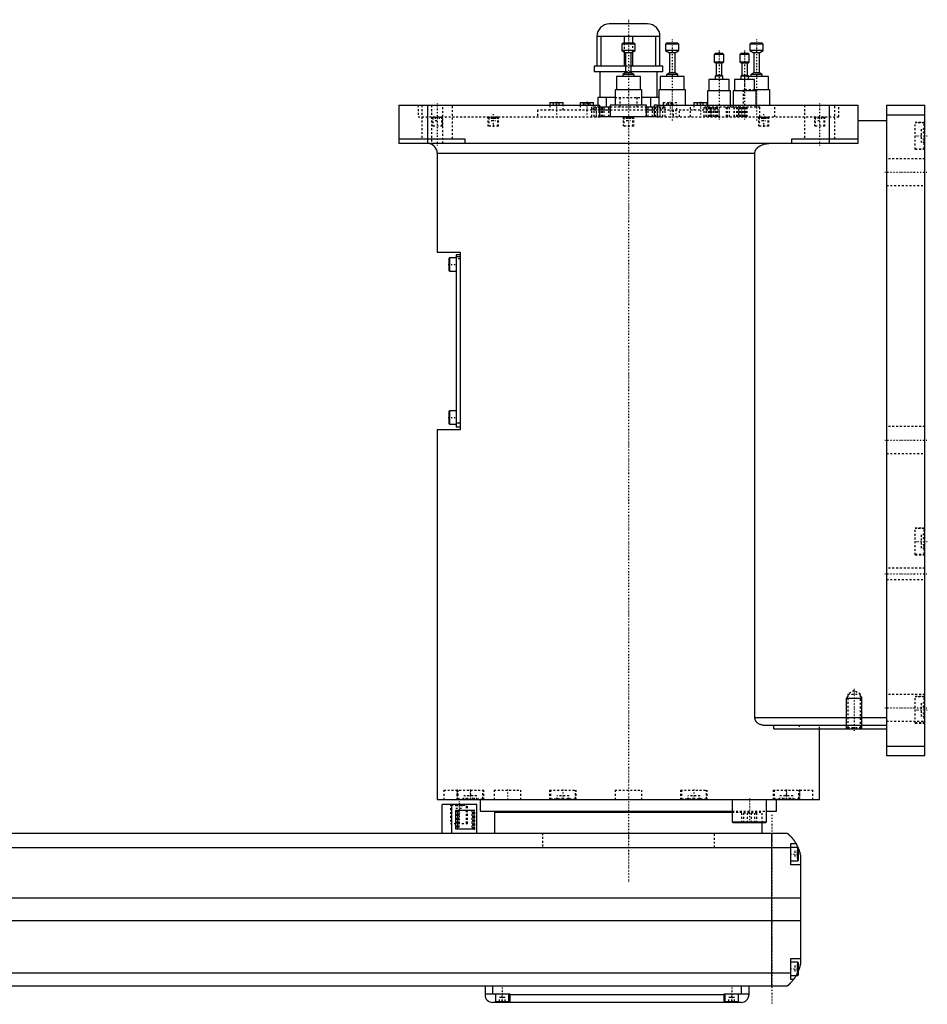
# Model space of a CAD drawing. Extents: x -906 to 156, y -123 to 447.
# Tile 4 of 4: x -318 to 156, y -82 to 433. Entities that reach past the tile are written whole.
import ezdxf

# ---------------------------------------------------------------- set-up
doc = ezdxf.new("R2010")
doc.units = 0
doc.linetypes.add('CENTER', pattern=[1.5, 0.45, -0.5, 0.05, -0.5])
doc.linetypes.add('DASHED', pattern=[2, 1, -1])
for name, color, linetype in [('AM_0', 7, 'CONTINUOUS'), ('AM_10', 7, 'CONTINUOUS'), ('AM_3', 7, 'DASHED'), ('AM_7', 7, 'CENTER')]:
    doc.layers.add(name, color=color, linetype=linetype)

msp = doc.modelspace()

# ---------------------------------------------------------------- linework, layer by layer
at = {"layer": 'AM_0', "color": 7, "linetype": 'CONTINUOUS'}
for p, q in [((10, 430.5), (-10, 430.5)), ((16.5, 424), (-16.5, 424)), ((-16.5, 424), (-16.5, 408.5)), ((-14.2, 408.5), (-14.2, 424)), ((-2.3, 424), (-2.3, 420.5)), ((2.3, 420.5), (2.3, 424)), ((14.2, 424), (14.2, 408.5)), ((16.5, 408.5), (16.5, 424)), ((-3, 420.5), (-3.5, 420)), ((-3.5, 420), (-3.5, 416.7)), ((3.5, 420), (-3.5, 420)), ((3, 420.5), (-3, 420.5)), ((3.5, 420), (3, 420.5)), ((3.5, 416.7), (3.5, 420)), ((19.92, 420.5), (19.42, 420)), ((19.42, 420), (19.42, 416.7)), ((26.42, 420), (19.42, 420)), ((25.92, 420.5), (19.92, 420.5)), ((26.42, 420), (25.92, 420.5)), ((26.42, 416.7), (26.42, 420)), ((64, 420.5), (63.5, 420)), ((63.5, 420), (63.5, 416.7)), ((70.5, 420), (63.5, 420)), ((70, 420.5), (64, 420.5)), ((70.5, 420), (70, 420.5)), ((70.5, 416.7), (70.5, 420)), ((-3.5, 416.7), (-1.5, 415.5)), ((3.5, 416.7), (-3.5, 416.7)), ((-2.3, 415.98), (-2.3, 408.5)), ((-1.5, 415.5), (-1.5, 405)), ((1.5, 415.5), (-1.5, 415.5)), ((1.5, 415.5), (3.5, 416.7)), ((1.5, 405), (1.5, 415.5)), ((2.3, 408.5), (2.3, 415.98)), ((19.42, 416.7), (21.42, 415.5)), ((26.42, 416.7), (19.42, 416.7)), ((21.42, 415.5), (21.42, 405)), ((24.42, 415.5), (21.42, 415.5)), ((24.42, 415.5), (26.42, 416.7)), ((24.42, 405), (24.42, 415.5)), ((45.38, 415), (44.88, 414.5)), ((44.88, 414.5), (44.88, 410.6)), ((49.88, 414.5), (44.88, 414.5)), ((49.38, 415), (45.38, 415)), ((49.88, 414.5), (49.38, 415)), ((49.88, 410.6), (49.88, 414.5)), ((58.72, 415), (58.22, 414.5)), ((58.22, 414.5), (58.22, 410.6)), ((63.22, 414.5), (58.22, 414.5)), ((62.72, 415), (58.72, 415)), ((63.22, 414.5), (62.72, 415)), ((63.22, 410.6), (63.22, 414.5)), ((63.5, 416.7), (65.5, 415.5)), ((70.5, 416.7), (63.5, 416.7)), ((65.5, 415.5), (65.5, 405)), ((68.5, 415.5), (65.5, 415.5)), ((68.5, 415.5), (70.5, 416.7)), ((68.5, 405), (68.5, 415.5)), ((-18, 408.5), (-18, 405.5)), ((-1.5, 408.5), (-18, 408.5)), ((18, 408.5), (1.5, 408.5)), ((18, 405.5), (18, 408.5)), ((44.88, 410.6), (45.88, 410)), ((49.88, 410.6), (44.88, 410.6)), ((45.88, 410), (45.88, 403.5)), ((48.88, 410), (45.88, 410)), ((48.88, 410), (49.88, 410.6)), ((48.88, 403.5), (48.88, 410)), ((58.22, 410.6), (59.22, 410)), ((63.22, 410.6), (58.22, 410.6)), ((59.22, 410), (59.22, 403.5)), ((62.22, 410), (59.22, 410)), ((62.22, 410), (63.22, 410.6)), ((62.22, 403.5), (62.22, 410)), ((-1.5, 405.5), (-18, 405.5)), ((-15, 405.5), (-15, 392)), ((-6.25, 403), (-6.25, 396)), ((6.25, 403), (-6.25, 403)), ((-1.5, 405), (-3, 404.1)), ((-3, 404.1), (-3, 403)), ((3, 404.1), (-3, 404.1)), ((1.5, 405), (-1.5, 405)), ((18, 405.5), (1.5, 405.5)), ((3, 404.1), (1.5, 405)), ((3, 403), (3, 404.1)), ((6.25, 396), (6.25, 403)), ((15, 392), (15, 405.5)), ((16.67, 403), (16.67, 396)), ((29.17, 403), (16.67, 403)), ((21.42, 405), (19.92, 404.1)), ((19.92, 404.1), (19.92, 403)), ((25.92, 404.1), (19.92, 404.1)), ((24.42, 405), (21.42, 405)), ((25.92, 404.1), (24.42, 405)), ((25.92, 403), (25.92, 404.1)), ((29.17, 396), (29.17, 403)), ((45.88, 403.5), (45.38, 403.2)), ((45.38, 403.2), (45.38, 401.5)), ((49.38, 403.2), (45.38, 403.2)), ((48.88, 403.5), (45.88, 403.5)), ((49.38, 403.2), (48.88, 403.5)), ((49.38, 401.5), (49.38, 403.2)), ((59.22, 403.5), (58.72, 403.2)), ((58.72, 403.2), (58.72, 401.5)), ((62.72, 403.2), (58.72, 403.2)), ((62.22, 403.5), (59.22, 403.5)), ((62.72, 403.2), (62.22, 403.5)), ((62.72, 401.5), (62.72, 403.2)), ((73.25, 403), (62.72, 403)), ((65.5, 405), (64, 404.1)), ((64, 404.1), (64, 403)), ((70, 404.1), (64, 404.1)), ((68.5, 405), (65.5, 405)), ((70, 404.1), (68.5, 405)), ((70, 403), (70, 404.1)), ((73.25, 396), (73.25, 403)), ((42.13, 401.5), (42.13, 395.5)), ((52.63, 401.5), (42.13, 401.5)), ((52.63, 395.5), (52.63, 401.5)), ((55.47, 401.5), (55.47, 395.5)), ((65.97, 401.5), (55.47, 401.5)), ((65.97, 395.5), (65.97, 401.5)), ((-7, 392), (-16, 392)), ((-16, 392), (-16, 388)), ((-11.49, 387), (-11.49, 392)), ((-7, 396), (-7, 388)), ((7, 396), (-7, 396)), ((7, 388), (7, 396)), ((15.93, 392), (7, 392)), ((11.49, 392), (11.49, 387)), ((15.92, 396), (15.92, 388)), ((29.92, 396), (15.92, 396)), ((29.92, 388), (29.92, 396)), ((41.38, 395.5), (41.38, 388)), ((53.38, 395.5), (41.38, 395.5)), ((53.38, 388), (53.38, 395.5)), ((54.72, 395.5), (54.72, 388)), ((66.72, 395.5), (54.72, 395.5)), ((74, 396), (65.97, 396)), ((66.72, 388), (66.72, 395.5)), ((74, 388), (74, 396)), ((-120, 388), (-120, 368)), ((-120, 388), (-15, 388)), ((-105, 388), (-105, 368)), ((-41.17, 389.5), (-41.17, 388)), ((-41.17, 389.5), (-34.17, 389.5)), ((-34.17, 388), (-34.17, 389.5)), ((-25.25, 389.5), (-25.25, 388)), ((-25.25, 389.5), (-18.25, 389.5)), ((-18.25, 388), (-18.25, 389.5)), ((-9.51, 387), (-15.02, 387)), ((-15, 382), (-15, 388)), ((-9.5, 388), (-9.5, 382)), ((9.5, 388), (-9.5, 388)), ((9.5, 382), (9.5, 388)), ((13.43, 387), (9.51, 387)), ((13.42, 388), (13.42, 382)), ((15, 388), (13.42, 388)), ((15, 388), (120, 388)), ((15, 388), (15, 382)), ((34.17, 389.5), (34.17, 388)), ((34.17, 389.5), (41.17, 389.5)), ((41.17, 388), (41.17, 389.5)), ((105, 388), (105, 368)), ((120, 388), (120, 368)), ((135, 388), (155, 388)), ((135, 388), (135, 48)), ((155, 48), (155, 388)), ((-9.5, 385.5), (-15.02, 385.5)), ((15, 382), (-15, 382)), ((13.42, 385.5), (9.5, 385.5)), ((135, 383), (155, 383)), ((120, 380), (135, 380)), ((-120, 370.5), (-85.5, 370.5)), ((120, 368), (-120, 368)), ((-85.5, 370.5), (-85.5, 368)), ((85.5, 368), (85.5, 370.5)), ((85.5, 370.5), (120, 370.5)), ((-100, 363), (-100, 311.3)), ((-100, 363), (66.14, 363)), ((66.14, 68), (66.14, 363)), ((-100, 311.3), (-88, 311.3)), ((-90, 309.8), (-90, 219.8)), ((-88, 309.8), (-90, 309.8)), ((-88, 311.3), (-88, 218.3)), ((-93.6, 308.3), (-94, 307.9)), ((-94, 307.9), (-94, 301.7)), ((-90, 308.3), (-93.6, 308.3)), ((-93.6, 308.3), (-93.6, 301.3)), ((-88, 308.8), (-90, 308.8)), ((-94, 301.7), (-93.6, 301.3)), ((-93.6, 301.3), (-90, 301.3)), ((-93.6, 228.3), (-94, 227.9)), ((-94, 227.9), (-94, 221.7)), ((-90, 228.3), (-93.6, 228.3)), ((-93.6, 228.3), (-93.6, 221.3)), ((-94, 221.7), (-93.6, 221.3)), ((-88, 221.8), (-90, 221.8)), ((-100, 218.3), (-100, 25)), ((-88, 218.3), (-100, 218.3)), ((-93.6, 221.3), (-90, 221.3)), ((-88, 219.8), (-90, 219.8)), ((66.14, 68), (135, 68)), ((70.42, 64), (135, 64)), ((75.99, 62), (75.99, 64)), ((75.99, 62), (135, 62)), ((100, 25), (100, 62)), ((135, 53), (155, 53)), ((135, 48), (155, 48)), ((-100, 25), (100, 25)), ((-97.35, 7.5), (-97.35, 22.5)), ((-79.35, 22.5), (-97.35, 22.5)), ((-92.35, 7.5), (-92.35, 22.5)), ((-88.79, 25.01), (-88.79, 25)), ((-79.35, 7.5), (-79.35, 22.5)), ((-77.5, 25), (-77.5, 19)), ((-40.35, 25), (-40.35, 25)), ((40.35, 25), (40.35, 25)), ((54.29, 25), (54.29, 13.4)), ((72.29, 13.4), (72.29, 25)), ((77.5, 19), (77.5, 25)), ((88.79, 25), (88.79, 25.01)), ((-90.27, 19.5), (-80.84, 19.5)), ((-90.27, 9.5), (-90.27, 19.5)), ((-89.16, 9.5), (-89.16, 19.5)), ((-80.84, 19.5), (-80.84, 9.5)), ((-77.5, 19), (54.29, 19)), ((-70, 18.5), (-70, 7.5)), ((-70, 18.5), (54.3, 18.5)), ((-55, 19), (-55, 18.5)), ((72.29, 19), (77.5, 19)), ((54.29, 13.4), (54.69, 13)), ((54.29, 13.4), (72.29, 13.4)), ((54.69, 13), (71.89, 13)), ((70, 7.5), (70, 13)), ((71.89, 13), (72.29, 13.4)), ((-517, 7.5), (83, 7.5)), ((-80.84, 9.5), (-90.27, 9.5)), ((75, -72.5), (75, 7.5)), ((85, -9), (85, 2)), ((85, 2), (87.65, 2)), ((88.6, 0), (85, 0)), ((89, -0.4), (88.6, 0)), ((88.6, -7), (88.6, 0)), ((85, -0.2), (-519, -0.2)), ((89, -6.6), (89, -0.4)), ((90, -4.5), (90, -60.5)), ((85, -7), (88.6, -7)), ((90, -9), (85, -9)), ((88.6, -7), (89, -6.6)), ((90, -26.54), (-524, -26.54)), ((90, -38.4), (-524, -38.4)), ((85, -69), (85, -58)), ((85, -58), (90, -58)), ((88.6, -60), (85, -60)), ((89, -60.4), (88.6, -60)), ((88.6, -67), (88.6, -60)), ((89, -66.6), (89, -60.4)), ((85, -65.78), (-519, -65.78)), ((88.6, -67), (89, -66.6)), ((85, -67), (88.6, -67)), ((86.34, -69), (85, -69)), ((83, -72.5), (-517, -72.5)), ((-75, -72.5), (-75, -77)), ((-75, -76.5), (-62, -76.5)), ((-71, -72.5), (-71, -76.5)), ((-69.5, -76.5), (-69.5, -80.5)), ((-62.5, -80.5), (-62.5, -76.5)), ((-62, -76.5), (-62, -81)), ((50, -77), (-62, -77)), ((50, -76.5), (63, -76.5)), ((50, -81), (50, -76.5)), ((50.5, -76.5), (50.5, -80.5)), ((57.5, -80.5), (57.5, -76.5)), ((59, -72.5), (59, -76.5)), ((63, -72.5), (63, -77)), ((59, -81), (-71, -81)), ((-69.5, -80.5), (-62.5, -80.5)), ((-66, -81), (-66, -80.5)), ((50.5, -80.5), (57.5, -80.5)), ((54, -81), (54, -80.5))]:
    msp.add_line(p, q, dxfattribs=at)
for points in [[(66.14, 363, 0), (66.14, 363.04, 0), (66.15, 363.13, 0), (66.15, 363.22, 0), (66.15, 363.26, 0), (66.16, 363.31, 0), (66.17, 363.4, 0), (66.18, 363.49, 0), (66.19, 363.58, 0), (66.21, 363.67, 0), (66.23, 363.76, 0), (66.24, 363.8, 0), (66.25, 363.85, 0), (66.28, 363.94, 0), (66.3, 364.02, 0), (66.33, 364.11, 0), (66.36, 364.2, 0), (66.4, 364.28, 0), (66.41, 364.32, 0), (66.43, 364.37, 0), (66.47, 364.45, 0), (66.5, 364.53, 0), (66.52, 364.57, 0), (66.54, 364.6, 0), (66.58, 364.68, 0), (66.62, 364.76, 0), (66.65, 364.79, 0), (66.67, 364.83, 0), (66.71, 364.91, 0), (66.76, 364.98, 0), (66.81, 365.06, 0), (66.86, 365.13, 0), (66.92, 365.21, 0), (66.94, 365.24, 0), (66.97, 365.28, 0), (67.03, 365.35, 0), (67.09, 365.42, 0), (67.15, 365.49, 0), (67.21, 365.56, 0), (67.27, 365.63, 0), (67.3, 365.67, 0), (67.33, 365.7, 0), (67.4, 365.77, 0), (67.46, 365.83, 0), (67.53, 365.89, 0), (67.6, 365.96, 0), (67.66, 366.02, 0), (67.7, 366.05, 0), (67.73, 366.08, 0), (67.8, 366.13, 0), (67.87, 366.19, 0), (67.93, 366.24, 0), (68, 366.29, 0), (68.07, 366.35, 0), (68.11, 366.37, 0), (68.14, 366.4, 0), (68.21, 366.45, 0), (68.29, 366.5, 0), (68.36, 366.55, 0), (68.44, 366.6, 0), (68.51, 366.65, 0), (68.55, 366.67, 0), (68.59, 366.7, 0), (68.67, 366.74, 0), (68.75, 366.79, 0), (68.79, 366.81, 0), (68.83, 366.84, 0), (68.91, 366.88, 0), (68.99, 366.93, 0), (69.03, 366.95, 0), (69.07, 366.97, 0), (69.16, 367.01, 0), (69.24, 367.05, 0), (69.53, 367.19, 0), (70.04, 367.4, 0), (70.53, 367.56, 0), (71.05, 367.7, 0), (71.59, 367.82, 0), (71.86, 367.87, 0), (72.14, 367.91, 0), (72.69, 367.97, 0), (73.23, 368, 0), (73.48, 368, 0)], [(70.42, 64, 0), (70.27, 64, 0), (69.97, 64.02, 0), (69.66, 64.07, 0), (69.5, 64.1, 0), (69.34, 64.14, 0), (69.03, 64.24, 0), (68.72, 64.36, 0), (68.41, 64.5, 0), (68.12, 64.67, 0), (67.83, 64.86, 0), (67.69, 64.97, 0), (67.67, 64.99, 0), (67.62, 65.02, 0), (67.58, 65.06, 0), (67.55, 65.08, 0), (67.53, 65.1, 0), (67.49, 65.14, 0), (67.45, 65.17, 0), (67.4, 65.21, 0), (67.36, 65.25, 0), (67.32, 65.3, 0), (67.3, 65.32, 0), (67.28, 65.34, 0), (67.24, 65.38, 0), (67.2, 65.42, 0), (67.16, 65.47, 0), (67.12, 65.51, 0), (67.08, 65.56, 0), (67.06, 65.58, 0), (67.04, 65.6, 0), (67, 65.65, 0), (66.96, 65.7, 0), (66.92, 65.75, 0), (66.88, 65.8, 0), (66.84, 65.86, 0), (66.83, 65.88, 0), (66.81, 65.91, 0), (66.77, 65.96, 0), (66.74, 66.02, 0), (66.7, 66.07, 0), (66.67, 66.13, 0), (66.63, 66.19, 0), (66.62, 66.22, 0), (66.6, 66.25, 0), (66.57, 66.31, 0), (66.54, 66.37, 0), (66.51, 66.43, 0), (66.48, 66.49, 0), (66.45, 66.55, 0), (66.44, 66.58, 0), (66.42, 66.61, 0), (66.4, 66.68, 0), (66.37, 66.74, 0), (66.36, 66.77, 0), (66.35, 66.81, 0), (66.33, 66.87, 0), (66.31, 66.94, 0), (66.3, 66.97, 0), (66.29, 67, 0), (66.27, 67.07, 0), (66.25, 67.14, 0), (66.23, 67.21, 0), (66.22, 67.27, 0), (66.21, 67.34, 0), (66.2, 67.38, 0), (66.19, 67.41, 0), (66.18, 67.48, 0), (66.17, 67.55, 0), (66.16, 67.62, 0), (66.16, 67.69, 0), (66.15, 67.76, 0), (66.15, 67.79, 0), (66.15, 67.83, 0), (66.15, 67.9, 0), (66.14, 67.97, 0), (66.14, 68, 0)], [(83, 7.5, 0), (83, 7.5, 0), (83, 7.5, 0), (83, 7.5, 0), (83.01, 7.5, 0), (83.01, 7.49, 0), (83.01, 7.49, 0), (83.02, 7.49, 0), (83.02, 7.48, 0), (83.03, 7.47, 0), (83.04, 7.47, 0), (83.05, 7.46, 0), (83.05, 7.46, 0), (83.06, 7.45, 0), (83.08, 7.44, 0), (83.09, 7.42, 0), (83.11, 7.41, 0), (83.12, 7.4, 0), (83.13, 7.39, 0), (83.14, 7.38, 0), (83.16, 7.37, 0), (83.18, 7.35, 0), (83.19, 7.34, 0), (83.2, 7.33, 0), (83.23, 7.31, 0), (83.25, 7.29, 0), (83.27, 7.28, 0), (83.28, 7.27, 0), (83.3, 7.24, 0), (83.33, 7.22, 0), (83.36, 7.2, 0), (83.39, 7.17, 0), (83.42, 7.14, 0), (83.44, 7.13, 0), (83.46, 7.11, 0), (83.49, 7.08, 0), (83.52, 7.05, 0), (83.56, 7.02, 0), (83.6, 6.99, 0), (83.63, 6.96, 0), (83.65, 6.94, 0), (83.67, 6.92, 0), (83.71, 6.89, 0), (83.75, 6.85, 0), (83.79, 6.81, 0), (83.83, 6.77, 0), (83.88, 6.74, 0), (83.9, 6.72, 0), (83.92, 6.69, 0), (83.96, 6.65, 0), (84.01, 6.61, 0), (84.06, 6.57, 0), (84.1, 6.52, 0), (84.15, 6.48, 0), (84.17, 6.46, 0), (84.2, 6.43, 0), (84.25, 6.39, 0), (84.29, 6.34, 0), (84.34, 6.29, 0), (84.39, 6.24, 0), (84.44, 6.19, 0), (84.47, 6.17, 0), (84.49, 6.14, 0), (84.54, 6.09, 0), (84.6, 6.04, 0), (84.62, 6.01, 0), (84.65, 5.98, 0), (84.7, 5.93, 0), (84.75, 5.87, 0), (84.78, 5.85, 0), (84.81, 5.82, 0), (84.86, 5.76, 0), (84.91, 5.71, 0), (84.97, 5.65, 0), (85.02, 5.59, 0), (85.07, 5.53, 0), (85.1, 5.5, 0), (85.13, 5.47, 0), (85.18, 5.41, 0), (85.24, 5.35, 0), (85.29, 5.28, 0), (85.35, 5.22, 0), (85.41, 5.16, 0), (85.43, 5.12, 0), (85.46, 5.09, 0), (85.52, 5.02, 0), (85.58, 4.96, 0), (85.63, 4.89, 0), (85.69, 4.82, 0), (85.75, 4.75, 0), (85.78, 4.72, 0), (85.81, 4.68, 0), (85.86, 4.61, 0), (85.92, 4.54, 0), (85.98, 4.46, 0), (86.04, 4.39, 0), (86.1, 4.32, 0), (86.13, 4.28, 0), (86.15, 4.24, 0), (86.21, 4.16, 0), (86.27, 4.09, 0), (86.33, 4.01, 0), (86.39, 3.93, 0), (86.45, 3.85, 0), (86.48, 3.81, 0), (86.51, 3.77, 0), (86.56, 3.69, 0), (86.62, 3.61, 0), (86.65, 3.57, 0), (86.68, 3.52, 0), (86.74, 3.44, 0), (86.8, 3.36, 0), (86.83, 3.32, 0), (86.85, 3.27, 0), (86.91, 3.19, 0), (86.97, 3.1, 0), (87.02, 3.02, 0), (87.08, 2.93, 0), (87.14, 2.84, 0), (87.16, 2.8, 0), (87.19, 2.76, 0), (87.25, 2.67, 0), (87.3, 2.58, 0), (87.49, 2.27, 0), (87.65, 2, 0)], [(87.65, 2, 0), (87.65, 2, 0), (87.66, 1.98, 0), (87.67, 1.96, 0), (87.68, 1.94, 0), (87.7, 1.91, 0), (87.73, 1.86, 0), (87.77, 1.79, 0), (87.82, 1.7, 0), (87.87, 1.6, 0), (87.93, 1.49, 0), (87.96, 1.43, 0), (88, 1.36, 0), (88.07, 1.23, 0), (88.14, 1.08, 0), (88.22, 0.92, 0), (88.31, 0.76, 0), (88.39, 0.58, 0), (88.43, 0.49, 0), (88.47, 0.4, 0), (88.56, 0.21, 0), (88.65, 0.01, 0), (88.69, -0.09, 0)], [(89, -0.86, 0), (89.03, -0.95, 0), (89.1, -1.14, 0), (89.17, -1.33, 0), (89.21, -1.43, 0), (89.24, -1.52, 0), (89.31, -1.72, 0), (89.37, -1.92, 0), (89.43, -2.13, 0), (89.49, -2.33, 0), (89.55, -2.54, 0), (89.58, -2.64, 0), (89.61, -2.74, 0), (89.66, -2.95, 0), (89.72, -3.15, 0), (89.77, -3.36, 0), (89.81, -3.56, 0), (89.86, -3.77, 0), (89.88, -3.87, 0), (89.9, -3.97, 0), (89.94, -4.18, 0), (89.98, -4.39, 0), (90, -4.5, 0)], [(90, -60.5, 0), (89.98, -60.59, 0), (89.95, -60.78, 0), (89.91, -60.97, 0), (89.89, -61.07, 0), (89.87, -61.17, 0), (89.83, -61.37, 0), (89.78, -61.57, 0), (89.73, -61.78, 0), (89.68, -61.99, 0), (89.63, -62.2, 0), (89.6, -62.3, 0), (89.57, -62.41, 0), (89.51, -62.61, 0), (89.45, -62.82, 0), (89.38, -63.03, 0), (89.32, -63.24, 0), (89.25, -63.44, 0), (89.22, -63.54, 0), (89.18, -63.64, 0), (89.11, -63.84, 0), (89.04, -64.04, 0), (89, -64.14, 0)], [(86.34, -69, 0), (86.2, -69.19, 0), (85.92, -69.55, 0), (85.64, -69.89, 0), (85.5, -70.05, 0), (85.36, -70.21, 0), (85.1, -70.51, 0), (84.84, -70.78, 0), (84.59, -71.04, 0), (84.45, -71.19, 0), (84.41, -71.23, 0), (84.37, -71.27, 0), (84.35, -71.29, 0), (84.33, -71.31, 0), (84.29, -71.34, 0), (84.25, -71.38, 0), (84.21, -71.42, 0), (84.17, -71.45, 0), (84.14, -71.49, 0), (84.12, -71.51, 0), (84.1, -71.53, 0), (84.06, -71.56, 0), (84.03, -71.6, 0), (84.01, -71.61, 0), (83.99, -71.63, 0), (83.96, -71.66, 0), (83.92, -71.69, 0), (83.9, -71.71, 0), (83.89, -71.73, 0), (83.85, -71.76, 0), (83.82, -71.79, 0), (83.79, -71.82, 0), (83.75, -71.85, 0), (83.72, -71.88, 0), (83.71, -71.89, 0), (83.69, -71.91, 0), (83.66, -71.93, 0), (83.63, -71.96, 0), (83.6, -71.99, 0), (83.57, -72.01, 0), (83.54, -72.04, 0), (83.53, -72.05, 0), (83.52, -72.06, 0), (83.49, -72.09, 0), (83.46, -72.11, 0), (83.44, -72.13, 0), (83.41, -72.15, 0), (83.39, -72.17, 0), (83.38, -72.18, 0), (83.37, -72.19, 0), (83.34, -72.21, 0), (83.32, -72.23, 0), (83.3, -72.25, 0), (83.28, -72.27, 0), (83.26, -72.28, 0), (83.25, -72.29, 0), (83.24, -72.3, 0), (83.22, -72.31, 0), (83.2, -72.33, 0), (83.19, -72.34, 0), (83.17, -72.36, 0), (83.16, -72.37, 0), (83.15, -72.38, 0), (83.14, -72.38, 0), (83.13, -72.39, 0), (83.11, -72.41, 0), (83.11, -72.41, 0), (83.1, -72.42, 0), (83.09, -72.43, 0), (83.08, -72.43, 0), (83.07, -72.44, 0), (83.07, -72.44, 0), (83.06, -72.45, 0), (83.05, -72.46, 0), (83.04, -72.46, 0), (83.04, -72.47, 0), (83.03, -72.48, 0), (83.03, -72.48, 0), (83.02, -72.48, 0), (83.02, -72.49, 0), (83.01, -72.49, 0), (83, -72.5, 0), (83, -72.5, 0)], [(87.65, -67, 0), (87.59, -67.1, 0), (87.48, -67.29, 0), (87.37, -67.47, 0), (87.32, -67.55, 0), (87.27, -67.64, 0), (87.16, -67.8, 0), (87.06, -67.96, 0), (86.96, -68.11, 0), (86.87, -68.25, 0), (86.78, -68.38, 0), (86.74, -68.44, 0), (86.7, -68.5, 0), (86.62, -68.61, 0), (86.55, -68.71, 0), (86.49, -68.79, 0), (86.44, -68.86, 0), (86.4, -68.92, 0), (86.38, -68.94, 0), (86.37, -68.96, 0), (86.35, -68.98, 0), (86.34, -69, 0), (86.34, -69, 0)]]:
    msp.add_polyline3d(points, dxfattribs=at)
for centre, radius, start, end in [((-10, 424), 6.5, 90, 180), ((10, 424), 6.5, 0, 90), ((-105, 363), 5, 0, 90), ((-71, -77), 4, 180, 270), ((59, -77), 4, 270, 0)]:
    msp.add_arc(centre, radius, start, end, dxfattribs=at)
at = {"layer": 'AM_10', "color": 7, "linetype": 'CONTINUOUS'}
for p, q in [((114.68, 79.17), (114, 78)), ((114, 62), (114, 78)), ((114, 78), (122, 78)), ((121.32, 79.17), (122, 78)), ((122, 62), (122, 78))]:
    msp.add_line(p, q, dxfattribs=at)
at = {"layer": 'AM_3', "color": 6, "linetype": 'DASHED'}
for p, q in [((-2.3, 420.5), (-2.3, 415.98)), ((2.3, 415.98), (2.3, 420.5)), ((1.5, 408.5), (-1.5, 408.5)), ((1.5, 405.5), (-1.5, 405.5)), ((60.75, 403), (60.75, 396)), ((62.72, 403), (60.75, 403)), ((-7, 392), (7, 392)), ((-4.51, 392), (-4.51, 387)), ((4.51, 387), (4.51, 392)), ((16, 392), (15.93, 392)), ((16, 387), (16, 392)), ((60, 396), (60, 388)), ((65.97, 396), (60, 396)), ((-110, 388), (-110, 382)), ((-108, 388), (-108, 370.5)), ((-103, 388), (-103, 368)), ((-97, 368), (-97, 388)), ((-92, 370.5), (-92, 388)), ((-41.17, 388), (-41.17, 385.5)), ((-39.17, 388), (-39.17, 389.5)), ((-37.67, 388), (-37.67, 389.5)), ((-36.17, 388), (-36.17, 389.5)), ((-34.17, 385.5), (-34.17, 388)), ((-25.25, 388), (-25.25, 385.5)), ((-23.48, 388), (-23.48, 389.5)), ((-22.62, 388), (-22.62, 389.5)), ((-20.88, 388), (-20.88, 389.5)), ((-20.02, 388), (-20.02, 389.5)), ((-15.02, 387), (-19.15, 387)), ((-19.15, 382), (-19.15, 387)), ((-18.25, 385.5), (-18.25, 388)), ((-18.05, 387), (-18.05, 382)), ((-17, 387), (-17, 385.5)), ((-16.65, 382), (-16.65, 387)), ((-16, 388), (-16, 387)), ((-15.25, 382), (-15.25, 387)), ((-14.15, 382), (-14.15, 387)), ((-13.7, 387), (-13.7, 382)), ((-13.62, 382), (-13.62, 387)), ((-12.62, 382), (-12.62, 387)), ((-10.3, 382), (-10.3, 387)), ((9.51, 387), (-9.51, 387)), ((-9.3, 382), (-9.3, 387)), ((9.3, 382), (9.3, 387)), ((10.3, 382), (10.3, 387)), ((12.62, 382), (12.62, 387)), ((19.15, 387), (13.43, 387)), ((13.62, 382), (13.62, 387)), ((13.7, 382), (13.7, 387)), ((14.15, 382), (14.15, 387)), ((15.25, 387), (15.25, 382)), ((16.65, 382), (16.65, 387)), ((17, 385.5), (17, 387)), ((18.05, 382), (18.05, 387)), ((18.25, 389.5), (18.25, 385.5)), ((18.25, 389.5), (25.25, 389.5)), ((19.15, 382), (19.15, 387)), ((20.02, 388), (20.02, 389.5)), ((20.88, 388), (20.88, 389.5)), ((22.62, 388), (22.62, 389.5)), ((23.48, 388), (23.48, 389.5)), ((25.25, 385.5), (25.25, 389.5)), ((32.42, 382), (32.42, 388)), ((34.17, 388), (34.17, 385.5)), ((36.17, 388), (36.17, 389.5)), ((37.67, 388), (37.67, 389.5)), ((39.17, 388), (39.17, 389.5)), ((39.38, 387), (39.38, 382)), ((68.72, 387), (39.38, 387)), ((40.58, 382), (40.58, 387)), ((41.08, 382), (41.08, 387)), ((41.17, 385.5), (41.17, 388)), ((41.38, 388), (41.38, 387)), ((41.89, 387), (41.89, 382)), ((42.79, 382), (42.79, 387)), ((42.97, 387), (42.97, 382)), ((43.68, 382), (43.68, 387)), ((43.77, 382), (43.77, 387)), ((43.79, 382), (43.79, 387)), ((44.69, 382), (44.69, 387)), ((45.5, 382), (45.5, 387)), ((46, 382), (46, 387)), ((46.56, 382), (46.56, 387)), ((51.22, 382), (51.22, 387)), ((51.86, 382), (51.86, 387)), ((52.72, 387), (52.72, 382)), ((53.38, 387), (53.38, 388)), ((54.72, 388), (54.72, 387)), ((55.38, 382), (55.38, 387)), ((55.41, 382), (55.41, 387)), ((56.65, 382), (56.65, 387)), ((57.15, 382), (57.15, 387)), ((57.5, 388), (57.5, 382)), ((57.96, 387), (57.96, 382)), ((58.86, 382), (58.86, 387)), ((59.58, 382), (59.58, 387)), ((59.86, 382), (59.86, 387)), ((60.6, 382), (60.6, 387)), ((60.76, 382), (60.76, 387)), ((61.39, 382), (61.39, 387)), ((61.57, 382), (61.57, 387)), ((62.07, 382), (62.07, 387)), ((66.72, 387), (66.72, 388)), ((68.72, 382), (68.72, 387)), ((76.5, 382), (76.5, 388)), ((92, 388), (92, 370.5)), ((108, 370.5), (108, 388)), ((110, 382), (110, 388)), ((-110, 382), (-15, 382)), ((-102.75, 382), (-102.75, 377)), ((-101.95, 382), (-102.35, 381.6)), ((-102.35, 381.6), (-102.35, 377)), ((-97.65, 381.6), (-102.35, 381.6)), ((-101, 382), (-101, 380)), ((-100, 382), (-100, 380)), ((-99, 382), (-99, 380)), ((-97.65, 381.6), (-98.05, 382)), ((-97.65, 377), (-97.65, 381.6)), ((-97.25, 377), (-97.25, 382)), ((-73.46, 382), (-73.46, 377)), ((-72.66, 382), (-73.06, 381.6)), ((-73.06, 381.6), (-73.06, 377)), ((-68.36, 381.6), (-73.06, 381.6)), ((-71.83, 382), (-71.83, 380)), ((-71.53, 382), (-71.53, 380)), ((-71.01, 382), (-71.01, 380)), ((-70.41, 382), (-70.41, 380)), ((-69.89, 382), (-69.89, 380)), ((-69.6, 382), (-69.6, 380)), ((-68.36, 381.6), (-68.76, 382)), ((-68.36, 377), (-68.36, 381.6)), ((-67.96, 377), (-67.96, 382)), ((-47.5, 385.5), (-47.5, 382)), ((-15.02, 385.5), (-47.5, 385.5)), ((9.5, 385.5), (-9.5, 385.5)), ((-2.75, 382), (-2.75, 377)), ((-1.95, 382), (-2.35, 381.6)), ((-2.35, 381.6), (-2.35, 377)), ((2.35, 381.6), (-2.35, 381.6)), ((-1.15, 382), (-1.15, 380)), ((-0.58, 382), (-0.58, 380)), ((0.58, 382), (0.58, 380)), ((1.15, 382), (1.15, 380)), ((2.35, 381.6), (1.95, 382)), ((2.35, 377), (2.35, 381.6)), ((2.75, 377), (2.75, 382)), ((47.5, 385.5), (13.42, 385.5)), ((15, 382), (110, 382)), ((23.35, 385.5), (23.35, 382)), ((26.65, 382), (26.65, 385.5)), ((47.5, 382), (47.5, 385.5)), ((67.96, 382), (67.96, 377)), ((68.76, 382), (68.36, 381.6)), ((68.36, 381.6), (68.36, 377)), ((73.06, 381.6), (68.36, 381.6)), ((69.6, 382), (69.6, 380)), ((69.89, 382), (69.89, 380)), ((70.41, 382), (70.41, 380)), ((71.01, 382), (71.01, 380)), ((71.53, 382), (71.53, 380)), ((71.83, 382), (71.83, 380)), ((73.06, 381.6), (72.66, 382)), ((73.06, 377), (73.06, 381.6)), ((73.46, 377), (73.46, 382)), ((97.25, 382), (97.25, 377)), ((98.05, 382), (97.65, 381.6)), ((97.65, 381.6), (97.65, 377)), ((102.35, 381.6), (97.65, 381.6)), ((99, 382), (99, 380)), ((100, 382), (100, 380)), ((101, 382), (101, 380)), ((102.35, 381.6), (101.95, 382)), ((102.35, 377), (102.35, 381.6)), ((102.75, 377), (102.75, 382)), ((-97.25, 377), (-102.75, 377)), ((-101, 380), (-99, 380)), ((-67.96, 377), (-73.46, 377)), ((-71.83, 380), (-69.6, 380)), ((2.75, 377), (-2.75, 377)), ((-1.15, 380), (1.15, 380)), ((73.46, 377), (67.96, 377)), ((69.6, 380), (71.83, 380)), ((102.75, 377), (97.25, 377)), ((99, 380), (101, 380)), ((155, 379), (150, 379)), ((150, 365), (150, 379)), ((154.6, 378.75), (150, 378.75)), ((155, 378.35), (154.6, 378.75)), ((154.6, 365.25), (154.6, 378.75)), ((155, 375.46), (153, 375.46)), ((153, 375.46), (153, 368.54)), ((155, 373.73), (153, 373.73)), ((155, 370.27), (153, 370.27)), ((155, 368.54), (153, 368.54)), ((154.6, 365.25), (155, 365.65)), ((150, 365.25), (154.6, 365.25)), ((150, 365), (155, 365)), ((155, 360), (135, 360)), ((135, 346), (155, 346)), ((-88, 307.8), (-90, 307.8)), ((155, 220), (135, 220)), ((135, 206), (155, 206)), ((155, 167), (150, 167)), ((150, 153), (150, 167)), ((154.6, 166.75), (150, 166.75)), ((155, 166.35), (154.6, 166.75)), ((154.6, 153.25), (154.6, 166.75)), ((155, 163.46), (153, 163.46)), ((153, 163.46), (153, 156.54)), ((155, 161.73), (153, 161.73)), ((155, 158.27), (153, 158.27)), ((155, 156.54), (153, 156.54)), ((150, 153.25), (154.6, 153.25)), ((150, 153), (155, 153)), ((154.6, 153.25), (155, 153.65)), ((155, 146), (135, 146)), ((135, 140), (155, 140)), ((118, 82), (114.68, 80.08)), ((114.68, 80.08), (114.68, 62.68)), ((114.68, 80.08), (121.32, 80.08)), ((121.32, 80.08), (118, 82)), ((121.32, 62.68), (121.32, 80.08)), ((155, 80), (135, 80)), ((155, 79), (150, 79)), ((150, 65), (150, 79)), ((154.6, 78.75), (150, 78.75)), ((155, 78.35), (154.6, 78.75)), ((154.6, 65.25), (154.6, 78.75)), ((155, 75.46), (153, 75.46)), ((153, 75.46), (153, 68.54)), ((155, 73.73), (153, 73.73)), ((155, 70.27), (153, 70.27)), ((155, 68.54), (153, 68.54)), ((89.3, 64), (89.3, 62)), ((100, 62), (100, 64)), ((114.68, 62.68), (114, 62)), ((114.68, 62.68), (121.32, 62.68)), ((122, 62), (121.32, 62.68)), ((135, 66), (155, 66)), ((150, 65.25), (154.6, 65.25)), ((150, 65), (155, 65)), ((154.6, 65.25), (155, 65.65)), ((-96.5, 30), (-96.5, 25)), ((-96.5, 30), (-75.69, 30)), ((-89.69, 30), (-89.69, 25)), ((-89.19, 30), (-89.19, 25.4)), ((-79.25, 27), (-86.12, 27)), ((-86.12, 25), (-86.12, 27)), ((-84.8, 25), (-84.8, 27)), ((-84.01, 25), (-84.01, 27)), ((-82.5, 25), (-82.5, 30)), ((-81.36, 25), (-81.36, 27)), ((-80.58, 25), (-80.58, 27)), ((-79.25, 25), (-79.25, 27)), ((-76.19, 25.4), (-76.19, 30)), ((-75.69, 25), (-75.69, 30)), ((-70.29, 30), (-70.29, 25)), ((-70.29, 30), (-56.29, 30)), ((-56.29, 25), (-56.29, 30)), ((-41.25, 30), (-41.25, 25)), ((-41.25, 30), (-27.25, 30)), ((-40.75, 30), (-40.75, 25.4)), ((-31.05, 27), (-37.45, 27)), ((-37.45, 25), (-37.45, 27)), ((-37, 25), (-37, 27)), ((-34.7, 25), (-34.7, 27)), ((-33.8, 25), (-33.8, 27)), ((-31.5, 25), (-31.5, 27)), ((-31.05, 25), (-31.05, 27)), ((-27.75, 25.4), (-27.75, 30)), ((-27.25, 25), (-27.25, 30)), ((-7, 30), (-7, 25)), ((-7, 30), (7, 30)), ((7, 25), (7, 30)), ((27.25, 30), (27.25, 25)), ((27.25, 30), (41.25, 30)), ((27.75, 30), (27.75, 25.4)), ((37.45, 27), (31.05, 27)), ((31.05, 25), (31.05, 27)), ((31.5, 25), (31.5, 27)), ((33.8, 25), (33.8, 27)), ((34.7, 25), (34.7, 27)), ((37, 25), (37, 27)), ((37.45, 25), (37.45, 27)), ((40.75, 25.4), (40.75, 30)), ((41.25, 25), (41.25, 30)), ((75.69, 30), (75.69, 25)), ((75.69, 30), (96.5, 30)), ((76.19, 30), (76.19, 25.4)), ((86.12, 27), (79.25, 27)), ((79.25, 25), (79.25, 27)), ((80.58, 25), (80.58, 27)), ((81.36, 25), (81.36, 27)), ((82.5, 30), (82.5, 25)), ((84.01, 25), (84.01, 27)), ((84.8, 25), (84.8, 27)), ((86.12, 25), (86.12, 27)), ((89.19, 25.4), (89.19, 30)), ((89.69, 25), (89.69, 30)), ((96.5, 25), (96.5, 30)), ((-93.1, 22.5), (-93.1, 12.5)), ((-92.2, 22.5), (-92.6, 22.1)), ((-92.6, 22.1), (-92.6, 12.5)), ((-92.6, 22.1), (-84.6, 22.1)), ((-90.33, 22.5), (-90.33, 20.5)), ((-89.47, 22.5), (-89.47, 20.5)), ((-89.19, 25.4), (-88.79, 25.01)), ((-89.19, 25.4), (-76.19, 25.4)), ((-87.73, 22.5), (-87.73, 20.5)), ((-86.87, 22.5), (-86.87, 20.5)), ((-84.6, 22.1), (-85, 22.5)), ((-84.6, 12.5), (-84.6, 22.1)), ((-84.1, 12.5), (-84.1, 22.5)), ((-76.59, 25), (-76.19, 25.4)), ((-40.75, 25.4), (-40.35, 25)), ((-40.75, 25.4), (-27.75, 25.4)), ((-28.15, 25), (-27.75, 25.4)), ((27.75, 25.4), (28.15, 25)), ((27.75, 25.4), (40.75, 25.4)), ((40.35, 25), (40.75, 25.4)), ((76.19, 25.4), (76.59, 25)), ((76.19, 25.4), (89.19, 25.4)), ((88.79, 25.01), (89.19, 25.4)), ((-90.33, 20.5), (-86.87, 20.5)), ((-89.75, 19.5), (-89.75, 9.5)), ((-88.64, 19.5), (-88.64, 9.5)), ((-81.95, 19.5), (-81.95, 9.5)), ((-81.43, 9.5), (-81.43, 19.5)), ((-80.84, 19.5), (-80.32, 19.5)), ((-80.32, 9.5), (-80.32, 19.5)), ((54.29, 19), (72.29, 19)), ((54.3, 18.5), (70, 18.5)), ((55, 18.5), (55, 19)), ((59.38, 13), (59.38, 18)), ((67.19, 18), (59.38, 18)), ((60.43, 13), (60.43, 18)), ((62.24, 13), (62.24, 18)), ((64.33, 13), (64.33, 18)), ((66.14, 13), (66.14, 18)), ((67.19, 13), (67.19, 18)), ((70, 13), (70, 18.5)), ((-93.1, 12.5), (-84.1, 12.5)), ((-80.84, 9.5), (-80.32, 9.5)), ((-45, 7.5), (-45, 0)), ((-45, 7.5), (-45, 0)), ((45, 0), (45, 7.5)), ((45, 0), (45, 7.5)), ((-45, 0), (45, 0)), ((87, -1.77), (87, -5.23)), ((89, -1.77), (87, -1.77)), ((89, -2.63), (87, -2.63)), ((89, -4.37), (87, -4.37)), ((89, -5.23), (87, -5.23)), ((87, -61.77), (87, -65.23)), ((89, -61.77), (87, -61.77)), ((89, -62.63), (87, -62.63)), ((89, -64.37), (87, -64.37)), ((89, -65.23), (87, -65.23)), ((-66, -80.5), (-66, -76.5)), ((54, -80.5), (54, -76.5)), ((-67.5, -80.5), (-67.5, -78.5)), ((-64.5, -78.5), (-67.5, -78.5)), ((-64.5, -80.5), (-64.5, -78.5)), ((52.5, -80.5), (52.5, -78.5)), ((55.5, -78.5), (52.5, -78.5)), ((55.5, -80.5), (55.5, -78.5))]:
    msp.add_line(p, q, dxfattribs=at)
for points in [[(88.69, -0.09, 0), (88.74, -0.21, 0), (88.84, -0.46, 0), (88.95, -0.72, 0), (89, -0.86, 0)], [(89, -64.14, 0), (88.97, -64.23, 0), (88.9, -64.4, 0), (88.83, -64.57, 0), (88.8, -64.66, 0), (88.76, -64.75, 0), (88.69, -64.92, 0), (88.61, -65.09, 0), (88.54, -65.26, 0), (88.46, -65.42, 0), (88.39, -65.59, 0), (88.35, -65.67, 0), (88.31, -65.75, 0), (88.23, -65.91, 0), (88.15, -66.06, 0), (88.08, -66.22, 0), (88, -66.37, 0), (87.92, -66.51, 0), (87.88, -66.59, 0), (87.84, -66.66, 0), (87.76, -66.8, 0), (87.69, -66.93, 0), (87.65, -67, 0)]]:
    msp.add_polyline3d(points, dxfattribs=at)
at = {"layer": 'AM_7', "color": 4, "linetype": 'CENTER'}
for p, q in [((0, 432.75), (0, -18.4)), ((22.92, 422.43), (22.92, 380.07)), ((67, 422.43), (67, 380.07)), ((47.38, 416.65), (47.38, 380.35)), ((60.72, 416.65), (60.72, 380.35)), ((-100, 389), (-100, 367)), ((-37.67, 389.88), (-37.67, 381.62)), ((-21.75, 389.88), (-21.75, 381.62)), ((-16.65, 381.75), (-16.65, 387.25)), ((16.65, 381.75), (16.65, 387.25)), ((21.75, 389.88), (21.75, 381.62)), ((37.67, 389.88), (37.67, 381.62)), ((43.29, 381.75), (43.29, 387.25)), ((59.36, 381.75), (59.36, 387.25)), ((100, 389), (100, 367)), ((-70.71, 383.3), (-70.71, 376.7)), ((25, 381.82), (25, 385.68)), ((70.71, 383.3), (70.71, 376.7)), ((149.7, 372), (156.3, 372)), ((134, 353), (156, 353)), ((-94.2, 304.8), (-89.8, 304.8)), ((-94.2, 224.8), (-89.8, 224.8)), ((134, 213), (156, 213)), ((149.7, 160), (156.3, 160)), ((134, 143), (156, 143)), ((118, 83), (118, 61)), ((134, 73), (156, 73)), ((149.7, 72), (156.3, 72)), ((-89.5, 30.25), (-89.5, 24.75)), ((-82.69, 30.25), (-82.69, 24.75)), ((-63.29, 30.25), (-63.29, 24.75)), ((-34.25, 30.25), (-34.25, 24.75)), ((34.25, 30.25), (34.25, 24.75)), ((82.69, 30.25), (82.69, 24.75)), ((89.5, 30.25), (89.5, 24.75)), ((-88.6, 24.05), (-88.6, 11.95)), ((63.29, 25.6), (63.29, 12.4)), ((75, 17), (75, -82)), ((0, 7.88), (0, -0.38)), ((84.8, -3.5), (89.2, -3.5)), ((84.8, -63.5), (89.2, -63.5)), ((-66, -72.1), (-66, -80.9)), ((54, -72.1), (54, -80.9))]:
    msp.add_line(p, q, dxfattribs=at)

doc.saveas('drawing.dxf')
